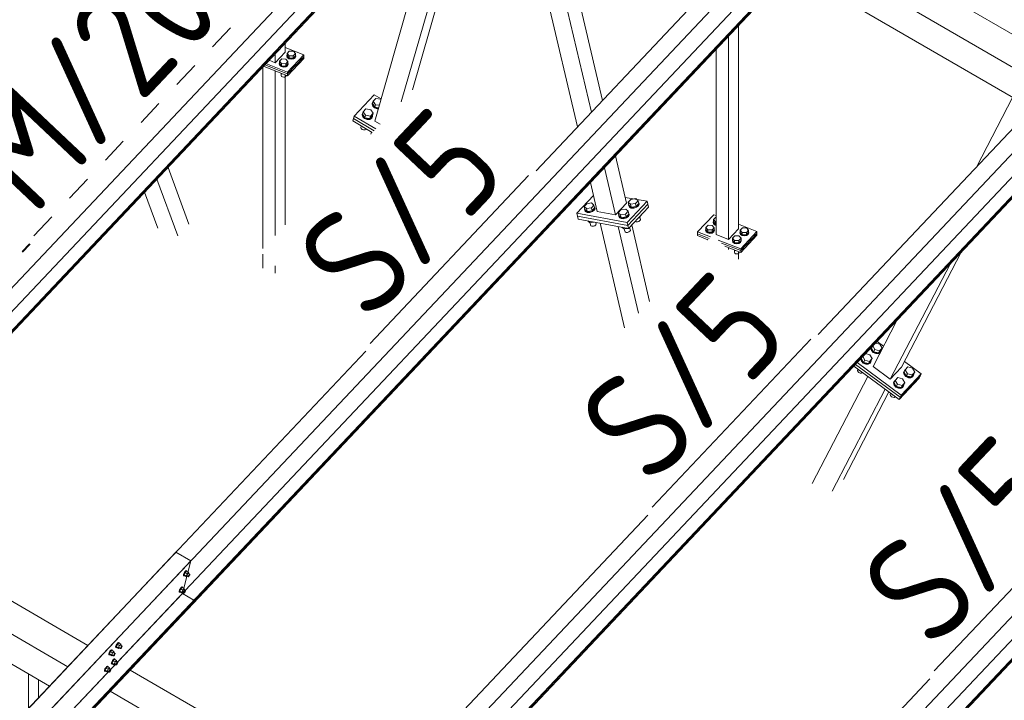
# Model space of a CAD drawing. Header units: millimetres. Extents: x -681 to 506, y -45 to 794.
# Tile 96 of 256: x -415 to -369, y 391 to 423. Entities that reach past the tile are written whole.
import ezdxf

# ---------------------------------------------------------------- set-up
doc = ezdxf.new("R2010")
doc.units = ezdxf.units.MM
doc.header["$LTSCALE"] = 0.6
doc.linetypes.add('XKITLINE00', pattern=[0])
doc.linetypes.add('XKITLINE02', pattern=[4, 2, -2])
for name, color, linetype, lineweight in [('Bolt', 7, 'Continuous', 0), ('Part', 2, 'Continuous', 0), ('PartMark', 3, 'Continuous', 0)]:
    doc.layers.add(name, color=color, linetype=linetype, lineweight=lineweight)
doc.styles.add('ISOCPEUR', font='ISOCPEUR.TTF')

msp = doc.modelspace()

# ---------------------------------------------------------------- linework, layer by layer
at = {"layer": 'Bolt', "color": 3, "linetype": 'XKITLINE00', "lineweight": 0}
for p, q in [((-402.277, 421.047), (-402.264, 421.076)), ((-402.252, 420.98), (-402.277, 421.047)), ((-402.277, 421.021), (-402.277, 421.047)), ((-402.252, 420.955), (-402.277, 421.021)), ((-402.264, 421.153), (-402.164, 421.259)), ((-402.264, 421.047), (-402.264, 421.153)), ((-402.172, 421.045), (-402.264, 421.153)), ((-402.172, 420.938), (-402.264, 421.047)), ((-402.178, 420.931), (-402.252, 420.98)), ((-402.252, 420.955), (-402.178, 420.906)), ((-402.076, 420.912), (-402.178, 420.931)), ((-402.172, 420.938), (-402.172, 421.045)), ((-401.979, 421.042), (-402.172, 421.045)), ((-402.172, 420.938), (-401.979, 420.936)), ((-402.164, 421.259), (-401.972, 421.256)), ((-401.973, 420.928), (-402.076, 420.912)), ((-401.879, 421.148), (-401.979, 421.042)), ((-401.979, 420.936), (-401.979, 421.042)), ((-401.979, 420.936), (-401.879, 421.041)), ((-401.896, 420.976), (-401.973, 420.928)), ((-401.973, 420.903), (-401.896, 420.95)), ((-401.972, 421.256), (-401.879, 421.148)), ((-401.866, 421.041), (-401.896, 420.976)), ((-401.896, 420.95), (-401.866, 421.016)), ((-401.879, 421.041), (-401.879, 421.148)), ((-401.879, 421.076), (-401.866, 421.041)), ((-401.866, 421.016), (-401.866, 421.041)), ((-402.623, 420.681), (-402.61, 420.709)), ((-402.598, 420.614), (-402.623, 420.681)), ((-402.623, 420.655), (-402.623, 420.681)), ((-402.598, 420.589), (-402.623, 420.655)), ((-402.61, 420.787), (-402.51, 420.893)), ((-402.61, 420.68), (-402.61, 420.787)), ((-402.517, 420.678), (-402.61, 420.787)), ((-402.517, 420.572), (-402.61, 420.68)), ((-402.524, 420.565), (-402.598, 420.614)), ((-402.598, 420.589), (-402.524, 420.539)), ((-402.422, 420.546), (-402.524, 420.565)), ((-402.524, 420.539), (-402.422, 420.52)), ((-402.517, 420.572), (-402.517, 420.678)), ((-402.325, 420.676), (-402.517, 420.678)), ((-402.517, 420.572), (-402.325, 420.569)), ((-402.51, 420.893), (-402.318, 420.89)), ((-402.319, 420.562), (-402.422, 420.546)), ((-402.422, 420.52), (-402.319, 420.536)), ((-402.225, 420.781), (-402.325, 420.676)), ((-402.325, 420.569), (-402.325, 420.676)), ((-402.325, 420.569), (-402.225, 420.675)), ((-402.242, 420.609), (-402.319, 420.562)), ((-402.319, 420.536), (-402.242, 420.584)), ((-402.318, 420.89), (-402.225, 420.781)), ((-402.212, 420.675), (-402.242, 420.609)), ((-402.242, 420.584), (-402.212, 420.649)), ((-402.225, 420.675), (-402.225, 420.781)), ((-402.225, 420.709), (-402.212, 420.675)), ((-402.212, 420.649), (-402.212, 420.675)), ((-402.178, 420.906), (-402.076, 420.886)), ((-402.076, 420.886), (-401.973, 420.903)), ((-402.535, 420.235), (-402.517, 420.214)), ((-402.529, 420.126), (-402.529, 420.228)), ((-402.515, 420.09), (-402.529, 420.126)), ((-402.517, 420.214), (-402.517, 420.228)), ((-402.517, 420.214), (-402.48, 420.214)), ((-402.515, 420.09), (-402.475, 420.063)), ((-402.475, 420.063), (-402.42, 420.053)), ((-402.42, 420.053), (-402.364, 420.062)), ((-402.364, 420.062), (-402.323, 420.087)), ((-402.323, 420.087), (-402.306, 420.123)), ((-402.306, 420.123), (-402.306, 420.146)), ((-398.344, 418.809), (-398.336, 418.839)), ((-398.344, 418.809), (-398.316, 418.715)), ((-398.336, 418.839), (-398.3, 418.922)), ((-398.308, 418.745), (-398.336, 418.839)), ((-398.322, 418.837), (-398.29, 418.949)), ((-398.216, 418.674), (-398.322, 418.837)), ((-398.316, 418.715), (-398.231, 418.637)), ((-398.223, 418.666), (-398.308, 418.745)), ((-398.3, 418.922), (-398.298, 418.923)), ((-398.29, 418.949), (-398.171, 419.076)), ((-398.184, 418.786), (-398.29, 418.949)), ((-398.104, 418.624), (-398.223, 418.666)), ((-398.216, 418.674), (-398.184, 418.786)), ((-398.048, 418.647), (-398.216, 418.674)), ((-398.016, 418.759), (-398.184, 418.786)), ((-398.171, 419.076), (-397.944, 419.04)), ((-397.938, 419.03), (-397.944, 419.04)), ((-398.805, 418.321), (-398.797, 418.35)), ((-398.805, 418.321), (-398.777, 418.227)), ((-398.797, 418.35), (-398.761, 418.434)), ((-398.769, 418.257), (-398.797, 418.35)), ((-398.784, 418.348), (-398.751, 418.46)), ((-398.784, 418.348), (-398.677, 418.185)), ((-398.777, 418.227), (-398.692, 418.148)), ((-398.684, 418.178), (-398.769, 418.257)), ((-398.761, 418.434), (-398.759, 418.435)), ((-398.751, 418.46), (-398.632, 418.587)), ((-398.645, 418.297), (-398.751, 418.46)), ((-398.677, 418.185), (-398.645, 418.297)), ((-398.418, 418.261), (-398.645, 418.297)), ((-398.632, 418.587), (-398.405, 418.551)), ((-398.45, 418.149), (-398.331, 418.276)), ((-398.45, 418.149), (-398.418, 418.261)), ((-398.353, 418.191), (-398.444, 418.14)), ((-398.298, 418.388), (-398.418, 418.261)), ((-398.405, 418.551), (-398.298, 418.388)), ((-398.362, 418.161), (-398.326, 418.244)), ((-398.317, 418.274), (-398.353, 418.191)), ((-398.331, 418.276), (-398.298, 418.388)), ((-398.326, 418.244), (-398.317, 418.274)), ((-398.324, 418.298), (-398.317, 418.274)), ((-398.231, 418.637), (-398.112, 418.594)), ((-398.112, 418.594), (-398.062, 418.596)), ((-398.054, 418.626), (-398.104, 418.624)), ((-398.859, 417.736), (-398.84, 417.802)), ((-398.859, 417.736), (-398.843, 417.685)), ((-398.799, 417.76), (-398.817, 417.789)), ((-398.799, 417.76), (-398.794, 417.775)), ((-398.759, 417.754), (-398.799, 417.76)), ((-398.692, 418.148), (-398.574, 418.105)), ((-398.565, 418.135), (-398.684, 418.178)), ((-398.677, 418.185), (-398.45, 418.149)), ((-398.574, 418.105), (-398.453, 418.11)), ((-398.444, 418.14), (-398.565, 418.135)), ((-398.453, 418.11), (-398.362, 418.161)), ((-398.843, 417.685), (-398.797, 417.642)), ((-398.797, 417.642), (-398.732, 417.619)), ((-398.732, 417.619), (-398.666, 417.621)), ((-398.666, 417.621), (-398.617, 417.649)), ((-398.617, 417.649), (-398.61, 417.665)), ((-388.565, 414.093), (-388.446, 414.22)), ((-388.446, 414.22), (-388.219, 414.253)), ((-388.112, 414.159), (-388.232, 414.032)), ((-388.219, 414.253), (-388.112, 414.159)), ((-388.08, 414.022), (-388.112, 414.159)), ((-386.531, 414.293), (-386.411, 414.42)), ((-386.499, 414.156), (-386.531, 414.293)), ((-386.424, 414.199), (-386.531, 414.293)), ((-386.512, 414.154), (-386.503, 414.173)), ((-386.484, 414.091), (-386.512, 414.154)), ((-386.504, 414.118), (-386.512, 414.154)), ((-386.475, 414.055), (-386.504, 414.118)), ((-386.392, 414.062), (-386.499, 414.156)), ((-386.198, 414.232), (-386.424, 414.199)), ((-386.392, 414.062), (-386.424, 414.199)), ((-386.411, 414.42), (-386.185, 414.453)), ((-386.078, 414.359), (-386.198, 414.232)), ((-386.166, 414.095), (-386.198, 414.232)), ((-386.185, 414.453), (-386.078, 414.359)), ((-386.166, 414.095), (-386.046, 414.222)), ((-386.069, 414.152), (-386.159, 414.089)), ((-386.151, 414.053), (-386.06, 414.115)), ((-386.046, 414.222), (-386.078, 414.359)), ((-386.033, 414.224), (-386.069, 414.152)), ((-386.061, 414.287), (-386.033, 414.224)), ((-386.06, 414.115), (-386.024, 414.187)), ((-386.024, 414.187), (-386.033, 414.224)), ((-388.533, 413.956), (-388.565, 414.093)), ((-388.459, 413.999), (-388.565, 414.093)), ((-388.547, 413.954), (-388.537, 413.973)), ((-388.519, 413.891), (-388.547, 413.954)), ((-388.538, 413.917), (-388.547, 413.954)), ((-388.51, 413.855), (-388.538, 413.917)), ((-388.427, 413.862), (-388.533, 413.956)), ((-388.434, 413.855), (-388.519, 413.891)), ((-388.51, 413.855), (-388.425, 413.818)), ((-388.232, 414.032), (-388.459, 413.999)), ((-388.427, 413.862), (-388.459, 413.999)), ((-388.315, 413.854), (-388.434, 413.855)), ((-388.427, 413.862), (-388.2, 413.895)), ((-388.425, 413.818), (-388.306, 413.817)), ((-388.194, 413.889), (-388.315, 413.854)), ((-388.306, 413.817), (-388.185, 413.853)), ((-388.2, 413.895), (-388.232, 414.032)), ((-388.2, 413.895), (-388.08, 414.022)), ((-388.103, 413.952), (-388.194, 413.889)), ((-388.185, 413.853), (-388.095, 413.915)), ((-388.067, 414.024), (-388.103, 413.952)), ((-388.095, 414.087), (-388.067, 414.024)), ((-388.095, 413.915), (-388.059, 413.987)), ((-388.059, 413.987), (-388.067, 414.024)), ((-386.992, 413.804), (-386.872, 413.931)), ((-386.96, 413.668), (-386.992, 413.804)), ((-386.885, 413.711), (-386.992, 413.804)), ((-386.973, 413.666), (-386.964, 413.684)), ((-386.945, 413.603), (-386.973, 413.666)), ((-386.965, 413.629), (-386.973, 413.666)), ((-386.853, 413.574), (-386.96, 413.668)), ((-386.659, 413.743), (-386.885, 413.711)), ((-386.853, 413.574), (-386.885, 413.711)), ((-386.872, 413.931), (-386.646, 413.964)), ((-386.539, 413.87), (-386.659, 413.743)), ((-386.627, 413.607), (-386.659, 413.743)), ((-386.646, 413.964), (-386.539, 413.87)), ((-386.627, 413.607), (-386.507, 413.733)), ((-386.53, 413.663), (-386.621, 413.601)), ((-386.507, 413.733), (-386.539, 413.87)), ((-386.494, 413.735), (-386.53, 413.663)), ((-386.522, 413.798), (-386.494, 413.735)), ((-386.521, 413.627), (-386.485, 413.699)), ((-386.485, 413.699), (-386.494, 413.735)), ((-386.399, 414.055), (-386.484, 414.091)), ((-386.475, 414.055), (-386.391, 414.018)), ((-386.28, 414.054), (-386.399, 414.055)), ((-386.392, 414.062), (-386.166, 414.095)), ((-386.391, 414.018), (-386.272, 414.017)), ((-386.159, 414.089), (-386.28, 414.054)), ((-386.272, 414.017), (-386.151, 414.053)), ((-386.044, 413.575), (-385.924, 413.702)), ((-385.924, 413.702), (-385.926, 413.709)), ((-388.396, 413.422), (-388.305, 413.342)), ((-388.305, 413.342), (-388.32, 413.408)), ((-388.305, 413.342), (-388.112, 413.37)), ((-388.267, 413.24), (-388.291, 413.344)), ((-388.251, 413.205), (-388.267, 413.24)), ((-388.251, 413.205), (-388.205, 413.185)), ((-388.14, 413.185), (-388.074, 413.204)), ((-388.074, 413.204), (-388.025, 413.238)), ((-388.025, 413.238), (-388.005, 413.278)), ((-388.005, 413.278), (-388.023, 413.353)), ((-386.937, 413.566), (-386.965, 413.629)), ((-386.86, 413.566), (-386.945, 413.603)), ((-386.937, 413.566), (-386.852, 413.53)), ((-386.741, 413.566), (-386.86, 413.566)), ((-386.853, 413.574), (-386.627, 413.607)), ((-386.852, 413.53), (-386.733, 413.529)), ((-386.621, 413.601), (-386.741, 413.566)), ((-386.733, 413.529), (-386.612, 413.565)), ((-386.612, 413.565), (-386.521, 413.627)), ((-386.505, 413.086), (-386.385, 413.213)), ((-386.385, 413.213), (-386.387, 413.22)), ((-386.213, 413.404), (-386.171, 413.386)), ((-386.171, 413.386), (-386.106, 413.385)), ((-386.106, 413.385), (-386.04, 413.405)), ((-386.054, 413.573), (-386.044, 413.575)), ((-386.044, 413.575), (-386.046, 413.582)), ((-386.04, 413.405), (-385.99, 413.438)), ((-385.971, 413.478), (-386.003, 413.618)), ((-385.99, 413.438), (-385.971, 413.478)), ((-382.95, 413.118), (-382.85, 413.224)), ((-382.85, 413.224), (-382.658, 413.221)), ((-382.658, 413.221), (-382.565, 413.113)), ((-382.617, 413.379), (-382.604, 413.407)), ((-382.592, 413.312), (-382.617, 413.379)), ((-382.617, 413.353), (-382.617, 413.379)), ((-382.617, 413.353), (-382.592, 413.287)), ((-382.604, 413.485), (-382.504, 413.59)), ((-382.604, 413.378), (-382.604, 413.485)), ((-382.512, 413.376), (-382.604, 413.485)), ((-382.512, 413.27), (-382.604, 413.378)), ((-382.518, 413.263), (-382.592, 413.312)), ((-382.592, 413.287), (-382.518, 413.237)), ((-382.483, 413.256), (-382.518, 413.263)), ((-382.518, 413.237), (-382.483, 413.23)), ((-382.512, 413.27), (-382.512, 413.376)), ((-382.483, 413.376), (-382.512, 413.376)), ((-382.483, 413.269), (-382.512, 413.27)), ((-382.504, 413.59), (-382.483, 413.59)), ((-388.205, 413.185), (-388.14, 413.185)), ((-386.822, 413.133), (-386.732, 413.053)), ((-386.732, 413.053), (-386.747, 413.119)), ((-386.732, 413.053), (-386.539, 413.081)), ((-386.693, 412.951), (-386.718, 413.055)), ((-386.678, 412.917), (-386.693, 412.951)), ((-386.678, 412.917), (-386.632, 412.897)), ((-386.632, 412.897), (-386.567, 412.897)), ((-386.567, 412.897), (-386.501, 412.916)), ((-386.515, 413.085), (-386.505, 413.086)), ((-386.505, 413.086), (-386.507, 413.093)), ((-386.501, 412.916), (-386.452, 412.95)), ((-386.432, 412.989), (-386.465, 413.129)), ((-386.452, 412.95), (-386.432, 412.989)), ((-382.963, 413.012), (-382.95, 413.041)), ((-382.938, 412.946), (-382.963, 413.012)), ((-382.963, 412.987), (-382.963, 413.012)), ((-382.963, 412.987), (-382.938, 412.92)), ((-382.95, 413.012), (-382.95, 413.118)), ((-382.857, 413.01), (-382.95, 413.118)), ((-382.95, 413.012), (-382.857, 412.904)), ((-382.864, 412.896), (-382.938, 412.946)), ((-382.938, 412.92), (-382.864, 412.871)), ((-382.762, 412.877), (-382.864, 412.896)), ((-382.864, 412.871), (-382.762, 412.852)), ((-382.857, 412.904), (-382.857, 413.01)), ((-382.665, 413.007), (-382.857, 413.01)), ((-382.857, 412.904), (-382.665, 412.901)), ((-382.659, 412.893), (-382.762, 412.877)), ((-382.762, 412.852), (-382.659, 412.868)), ((-382.565, 413.113), (-382.665, 413.007)), ((-382.665, 412.901), (-382.565, 413.007)), ((-382.665, 412.901), (-382.665, 413.007)), ((-382.582, 412.941), (-382.659, 412.893)), ((-382.659, 412.868), (-382.582, 412.915)), ((-382.552, 413.006), (-382.582, 412.941)), ((-382.582, 412.915), (-382.552, 412.981)), ((-382.565, 413.007), (-382.565, 413.113)), ((-382.565, 413.041), (-382.552, 413.006)), ((-382.552, 412.981), (-382.552, 413.006)), ((-381.715, 412.637), (-381.615, 412.742)), ((-381.615, 412.742), (-381.423, 412.74)), ((-381.423, 412.74), (-381.33, 412.631)), ((-381.382, 412.897), (-381.369, 412.926)), ((-381.357, 412.83), (-381.382, 412.897)), ((-381.382, 412.871), (-381.382, 412.897)), ((-381.382, 412.871), (-381.357, 412.805)), ((-381.369, 413.003), (-381.269, 413.109)), ((-381.369, 412.897), (-381.369, 413.003)), ((-381.277, 412.895), (-381.369, 413.003)), ((-381.369, 412.897), (-381.277, 412.788)), ((-381.284, 412.781), (-381.357, 412.83)), ((-381.357, 412.805), (-381.284, 412.755)), ((-381.181, 412.762), (-381.284, 412.781)), ((-381.284, 412.755), (-381.181, 412.736)), ((-381.277, 412.788), (-381.277, 412.895)), ((-381.084, 412.892), (-381.277, 412.895)), ((-381.277, 412.788), (-381.084, 412.786)), ((-381.269, 413.109), (-381.077, 413.106)), ((-381.078, 412.778), (-381.181, 412.762)), ((-381.181, 412.736), (-381.078, 412.753)), ((-380.985, 412.998), (-381.084, 412.892)), ((-381.084, 412.786), (-381.084, 412.892)), ((-381.084, 412.786), (-380.985, 412.891)), ((-381.001, 412.825), (-381.078, 412.778)), ((-381.078, 412.753), (-381.001, 412.8)), ((-381.077, 413.106), (-380.985, 412.998)), ((-380.971, 412.891), (-381.001, 412.825)), ((-381.001, 412.8), (-380.971, 412.866)), ((-380.985, 412.891), (-380.985, 412.998)), ((-380.985, 412.926), (-380.971, 412.891)), ((-380.971, 412.866), (-380.971, 412.891)), ((-382.857, 412.546), (-382.875, 412.567)), ((-382.869, 412.548), (-382.869, 412.559)), ((-382.857, 412.546), (-382.857, 412.56)), ((-381.728, 412.53), (-381.715, 412.559)), ((-381.703, 412.464), (-381.728, 412.53)), ((-381.728, 412.505), (-381.728, 412.53)), ((-381.728, 412.505), (-381.703, 412.439)), ((-381.715, 412.53), (-381.715, 412.637)), ((-381.623, 412.528), (-381.715, 412.637)), ((-381.715, 412.53), (-381.623, 412.422)), ((-381.629, 412.415), (-381.703, 412.464)), ((-381.703, 412.439), (-381.629, 412.389)), ((-381.527, 412.396), (-381.629, 412.415)), ((-381.629, 412.389), (-381.527, 412.37)), ((-381.623, 412.422), (-381.623, 412.528)), ((-381.43, 412.526), (-381.623, 412.528)), ((-381.623, 412.422), (-381.43, 412.419)), ((-381.424, 412.412), (-381.527, 412.396)), ((-381.527, 412.37), (-381.424, 412.386)), ((-381.33, 412.631), (-381.43, 412.526)), ((-381.43, 412.419), (-381.43, 412.526)), ((-381.43, 412.419), (-381.33, 412.525)), ((-381.347, 412.459), (-381.424, 412.412)), ((-381.424, 412.386), (-381.347, 412.434)), ((-381.317, 412.525), (-381.347, 412.459)), ((-381.347, 412.434), (-381.317, 412.499)), ((-381.33, 412.525), (-381.33, 412.631)), ((-381.33, 412.559), (-381.317, 412.525)), ((-381.317, 412.499), (-381.317, 412.525)), ((-381.623, 412.064), (-381.641, 412.085)), ((-381.634, 411.976), (-381.634, 412.078)), ((-381.634, 411.976), (-381.62, 411.94)), ((-381.623, 412.064), (-381.623, 412.078)), ((-381.585, 412.064), (-381.623, 412.064)), ((-381.62, 411.94), (-381.58, 411.913)), ((-381.58, 411.913), (-381.525, 411.903)), ((-381.525, 411.903), (-381.469, 411.912)), ((-381.469, 411.912), (-381.428, 411.937)), ((-381.428, 411.937), (-381.412, 411.973)), ((-381.412, 411.973), (-381.412, 411.996)), ((-375.126, 407.794), (-374.923, 407.744)), ((-374.923, 407.744), (-374.823, 407.563)), ((-375.587, 407.306), (-375.384, 407.256)), ((-375.325, 407.584), (-375.34, 407.549)), ((-375.34, 407.549), (-375.315, 407.447)), ((-375.326, 407.575), (-375.32, 407.588)), ((-375.301, 407.474), (-375.326, 407.575)), ((-375.315, 407.447), (-375.234, 407.357)), ((-375.313, 407.572), (-375.286, 407.625)), ((-375.313, 407.572), (-375.214, 407.391)), ((-375.221, 407.384), (-375.301, 407.474)), ((-375.162, 407.49), (-375.255, 407.658)), ((-375.234, 407.357), (-375.12, 407.304)), ((-375.106, 407.33), (-375.221, 407.384)), ((-375.214, 407.391), (-375.162, 407.49)), ((-375.214, 407.391), (-374.994, 407.337)), ((-374.943, 407.436), (-375.162, 407.49)), ((-375.12, 407.304), (-375.002, 407.3)), ((-374.988, 407.327), (-375.106, 407.33)), ((-375.002, 407.3), (-374.913, 407.348)), ((-374.994, 407.337), (-374.874, 407.464)), ((-374.994, 407.337), (-374.943, 407.436)), ((-374.899, 407.374), (-374.988, 407.327)), ((-374.823, 407.563), (-374.943, 407.436)), ((-374.862, 407.461), (-374.898, 407.378)), ((-374.874, 407.464), (-374.823, 407.563)), ((-374.866, 407.48), (-374.862, 407.461)), ((-375.786, 407.095), (-375.801, 407.06)), ((-375.801, 407.06), (-375.776, 406.959)), ((-375.787, 407.087), (-375.782, 407.1)), ((-375.762, 406.985), (-375.787, 407.087)), ((-375.776, 406.959), (-375.695, 406.869)), ((-375.774, 407.084), (-375.747, 407.137)), ((-375.774, 407.084), (-375.675, 406.903)), ((-375.682, 406.895), (-375.762, 406.985)), ((-375.623, 407.002), (-375.716, 407.17)), ((-375.695, 406.869), (-375.581, 406.815)), ((-375.567, 406.842), (-375.682, 406.895)), ((-375.675, 406.903), (-375.623, 407.002)), ((-375.675, 406.903), (-375.455, 406.849)), ((-375.404, 406.948), (-375.623, 407.002)), ((-375.45, 406.838), (-375.567, 406.842)), ((-375.463, 406.812), (-375.374, 406.86)), ((-375.455, 406.849), (-375.336, 406.976)), ((-375.455, 406.849), (-375.404, 406.948)), ((-375.36, 406.886), (-375.45, 406.838)), ((-375.284, 407.075), (-375.404, 406.948)), ((-375.384, 407.256), (-375.284, 407.075)), ((-375.374, 406.86), (-375.36, 406.886)), ((-375.323, 406.973), (-375.36, 406.886)), ((-375.336, 406.976), (-375.284, 407.075)), ((-375.327, 406.992), (-375.323, 406.973)), ((-375.935, 406.58), (-375.956, 406.533)), ((-375.956, 406.533), (-375.942, 406.477)), ((-375.942, 406.477), (-375.898, 406.428)), ((-375.935, 406.58), (-375.933, 406.584)), ((-375.898, 406.428), (-375.836, 406.399)), ((-375.87, 406.526), (-375.88, 406.545)), ((-375.87, 406.526), (-375.866, 406.534)), ((-375.848, 406.521), (-375.87, 406.526)), ((-375.836, 406.399), (-375.771, 406.397)), ((-375.771, 406.397), (-375.723, 406.423)), ((-375.723, 406.423), (-375.721, 406.427)), ((-375.581, 406.815), (-375.463, 406.812)), ((-373.796, 406.526), (-373.834, 406.44)), ((-373.834, 406.44), (-373.809, 406.338)), ((-373.82, 406.466), (-373.783, 406.552)), ((-373.795, 406.364), (-373.82, 406.466)), ((-373.807, 406.463), (-373.756, 406.562)), ((-373.807, 406.463), (-373.707, 406.282)), ((-373.796, 406.526), (-373.783, 406.552)), ((-373.783, 406.552), (-373.746, 406.572)), ((-373.756, 406.562), (-373.636, 406.689)), ((-373.656, 406.381), (-373.756, 406.562)), ((-373.707, 406.282), (-373.656, 406.381)), ((-373.437, 406.327), (-373.656, 406.381)), ((-373.636, 406.689), (-373.416, 406.635)), ((-373.317, 406.454), (-373.437, 406.327)), ((-373.416, 406.635), (-373.317, 406.454)), ((-373.368, 406.355), (-373.317, 406.454)), ((-374.257, 406.038), (-374.295, 405.951)), ((-374.295, 405.951), (-374.27, 405.849)), ((-374.281, 405.978), (-374.244, 406.064)), ((-374.256, 405.876), (-374.281, 405.978)), ((-374.268, 405.974), (-374.217, 406.073)), ((-374.268, 405.974), (-374.169, 405.794)), ((-374.257, 406.038), (-374.244, 406.064)), ((-374.244, 406.064), (-374.207, 406.083)), ((-374.217, 406.073), (-374.097, 406.2)), ((-374.117, 405.893), (-374.217, 406.073)), ((-374.097, 406.2), (-373.878, 406.146)), ((-373.778, 405.965), (-373.898, 405.839)), ((-373.878, 406.146), (-373.778, 405.965)), ((-373.829, 405.866), (-373.778, 405.965)), ((-373.809, 406.338), (-373.728, 406.248)), ((-373.714, 406.275), (-373.795, 406.364)), ((-373.728, 406.248), (-373.614, 406.194)), ((-373.6, 406.221), (-373.714, 406.275)), ((-373.707, 406.282), (-373.488, 406.228)), ((-373.614, 406.194), (-373.496, 406.191)), ((-373.482, 406.217), (-373.6, 406.221)), ((-373.496, 406.191), (-373.406, 406.239)), ((-373.488, 406.228), (-373.368, 406.355)), ((-373.488, 406.228), (-373.437, 406.327)), ((-373.393, 406.265), (-373.482, 406.217)), ((-373.406, 406.239), (-373.393, 406.265)), ((-373.355, 406.352), (-373.393, 406.265)), ((-373.36, 406.371), (-373.355, 406.352)), ((-374.429, 405.471), (-374.427, 405.475)), ((-374.27, 405.849), (-374.189, 405.76)), ((-374.176, 405.786), (-374.256, 405.876)), ((-374.189, 405.76), (-374.075, 405.706)), ((-374.061, 405.732), (-374.176, 405.786)), ((-374.169, 405.794), (-374.117, 405.893)), ((-374.169, 405.794), (-373.949, 405.74)), ((-373.898, 405.839), (-374.117, 405.893)), ((-374.075, 405.706), (-373.957, 405.703)), ((-373.943, 405.729), (-374.061, 405.732)), ((-373.957, 405.703), (-373.868, 405.75)), ((-373.949, 405.74), (-373.829, 405.866)), ((-373.949, 405.74), (-373.898, 405.839)), ((-373.854, 405.777), (-373.943, 405.729)), ((-373.868, 405.75), (-373.854, 405.777)), ((-373.817, 405.863), (-373.854, 405.777)), ((-373.821, 405.882), (-373.817, 405.863)), ((-374.429, 405.471), (-374.449, 405.423)), ((-374.449, 405.423), (-374.436, 405.368)), ((-374.436, 405.368), (-374.392, 405.319)), ((-374.392, 405.319), (-374.33, 405.29)), ((-374.364, 405.417), (-374.374, 405.436)), ((-374.364, 405.417), (-374.36, 405.425)), ((-374.341, 405.412), (-374.364, 405.417)), ((-374.33, 405.29), (-374.265, 405.288)), ((-374.265, 405.288), (-374.216, 405.314)), ((-374.216, 405.314), (-374.214, 405.318)), ((-406.917, 397.3), (-406.949, 397.276)), ((-406.901, 397.294), (-406.917, 397.3)), ((-407.044, 397.076), (-407.042, 397.112)), ((-407.044, 397.076), (-407.021, 397.063)), ((-407.021, 397.167), (-407.042, 397.112)), ((-406.987, 397.227), (-407.021, 397.167)), ((-407.021, 397.063), (-407.018, 397.098)), ((-407.004, 397.056), (-407.021, 397.063)), ((-407.018, 397.098), (-406.997, 397.153)), ((-406.962, 397.21), (-407.013, 397.104)), ((-406.92, 397.051), (-407.013, 397.104)), ((-407.013, 397.104), (-407, 397.066)), ((-406.995, 397.064), (-407.004, 397.056)), ((-407, 397.066), (-406.907, 397.012)), ((-406.997, 397.153), (-406.963, 397.213)), ((-406.949, 397.276), (-406.987, 397.227)), ((-406.963, 397.213), (-406.926, 397.262)), ((-406.899, 397.277), (-406.962, 397.21)), ((-406.869, 397.156), (-406.962, 397.21)), ((-406.926, 397.262), (-406.894, 397.287)), ((-406.92, 397.051), (-406.869, 397.156)), ((-406.92, 397.051), (-406.907, 397.012)), ((-406.907, 397.012), (-406.871, 397.051)), ((-406.901, 397.294), (-406.878, 397.28)), ((-406.899, 397.277), (-406.806, 397.223)), ((-406.894, 397.287), (-406.878, 397.28)), ((-406.892, 397.063), (-406.818, 397.02)), ((-406.878, 397.28), (-406.879, 397.265)), ((-406.806, 397.223), (-406.869, 397.156)), ((-406.82, 397.172), (-406.746, 397.129)), ((-406.818, 397.02), (-406.817, 397.038)), ((-406.81, 397.017), (-406.818, 397.02)), ((-406.817, 397.038), (-406.806, 397.065)), ((-406.794, 397.029), (-406.81, 397.017)), ((-406.793, 397.184), (-406.806, 397.223)), ((-406.806, 397.065), (-406.789, 397.095)), ((-406.804, 397.162), (-406.793, 397.184)), ((-406.775, 397.053), (-406.794, 397.029)), ((-406.789, 397.095), (-406.77, 397.12)), ((-406.758, 397.083), (-406.775, 397.053)), ((-406.77, 397.12), (-406.754, 397.132)), ((-406.747, 397.111), (-406.758, 397.083)), ((-406.754, 397.132), (-406.746, 397.129)), ((-406.746, 397.129), (-406.747, 397.111)), ((-407.218, 396.411), (-407.239, 396.356)), ((-407.184, 396.471), (-407.218, 396.411)), ((-407.216, 396.343), (-407.195, 396.398)), ((-407.16, 396.454), (-407.21, 396.349)), ((-407.195, 396.398), (-407.161, 396.458)), ((-407.146, 396.52), (-407.184, 396.471)), ((-407.161, 396.458), (-407.123, 396.507)), ((-407.096, 396.521), (-407.16, 396.454)), ((-407.067, 396.4), (-407.16, 396.454)), ((-407.115, 396.545), (-407.146, 396.52)), ((-407.123, 396.507), (-407.092, 396.531)), ((-407.117, 396.295), (-407.067, 396.4)), ((-407.098, 396.538), (-407.115, 396.545)), ((-407.098, 396.538), (-407.075, 396.525)), ((-407.096, 396.521), (-407.003, 396.467)), ((-407.092, 396.531), (-407.075, 396.525)), ((-407.075, 396.525), (-407.076, 396.509)), ((-407.003, 396.467), (-407.067, 396.4)), ((-407.018, 396.416), (-406.944, 396.373)), ((-406.991, 396.429), (-407.003, 396.467)), ((-407.001, 396.407), (-406.991, 396.429)), ((-407.242, 396.321), (-407.239, 396.356)), ((-407.242, 396.321), (-407.219, 396.307)), ((-407.219, 396.307), (-407.216, 396.343)), ((-407.202, 396.301), (-407.219, 396.307)), ((-407.117, 396.295), (-407.21, 396.349)), ((-407.21, 396.349), (-407.197, 396.311)), ((-407.193, 396.308), (-407.202, 396.301)), ((-407.197, 396.311), (-407.104, 396.257)), ((-407.117, 396.295), (-407.104, 396.257)), ((-407.104, 396.257), (-407.068, 396.295)), ((-407.09, 396.308), (-407.015, 396.264)), ((-407.015, 396.264), (-407.014, 396.282)), ((-407.007, 396.261), (-407.015, 396.264)), ((-407.014, 396.282), (-407.004, 396.31)), ((-406.991, 396.273), (-407.007, 396.261)), ((-407.004, 396.31), (-406.987, 396.34)), ((-406.972, 396.298), (-406.991, 396.273)), ((-406.987, 396.34), (-406.968, 396.364)), ((-406.956, 396.328), (-406.972, 396.298)), ((-406.968, 396.364), (-406.952, 396.376)), ((-406.945, 396.355), (-406.956, 396.328)), ((-406.952, 396.376), (-406.944, 396.373)), ((-406.944, 396.373), (-406.945, 396.355)), ((-410.171, 393.764), (-410.169, 393.799)), ((-410.171, 393.764), (-410.148, 393.75)), ((-410.148, 393.854), (-410.169, 393.799)), ((-410.114, 393.914), (-410.148, 393.854)), ((-410.148, 393.75), (-410.146, 393.786)), ((-410.131, 393.744), (-410.148, 393.75)), ((-410.146, 393.786), (-410.124, 393.841)), ((-410.089, 393.897), (-410.14, 393.792)), ((-410.047, 393.738), (-410.14, 393.792)), ((-410.14, 393.792), (-410.127, 393.754)), ((-410.122, 393.751), (-410.131, 393.744)), ((-410.127, 393.754), (-410.034, 393.7)), ((-410.124, 393.841), (-410.09, 393.901)), ((-410.076, 393.963), (-410.114, 393.914)), ((-410.09, 393.901), (-410.053, 393.95)), ((-410.026, 393.964), (-410.089, 393.897)), ((-409.996, 393.843), (-410.089, 393.897)), ((-410.044, 393.988), (-410.076, 393.963)), ((-410.053, 393.95), (-410.021, 393.974)), ((-410.047, 393.738), (-409.996, 393.843)), ((-410.047, 393.738), (-410.034, 393.7)), ((-410.028, 393.981), (-410.044, 393.988)), ((-410.034, 393.7), (-409.998, 393.738)), ((-410.028, 393.981), (-410.005, 393.968)), ((-410.026, 393.964), (-409.933, 393.91)), ((-410.021, 393.974), (-410.005, 393.968)), ((-410.019, 393.751), (-409.945, 393.708)), ((-410.005, 393.968), (-410.006, 393.953)), ((-409.933, 393.91), (-409.996, 393.843)), ((-409.948, 393.859), (-409.873, 393.816)), ((-409.945, 393.708), (-409.944, 393.725)), ((-409.937, 393.704), (-409.945, 393.708)), ((-409.944, 393.725), (-409.933, 393.753)), ((-409.921, 393.717), (-409.937, 393.704)), ((-409.92, 393.872), (-409.933, 393.91)), ((-409.933, 393.753), (-409.916, 393.783)), ((-409.931, 393.85), (-409.92, 393.872)), ((-409.902, 393.741), (-409.921, 393.717)), ((-409.916, 393.783), (-409.897, 393.807)), ((-409.885, 393.771), (-409.902, 393.741)), ((-409.897, 393.807), (-409.882, 393.819)), ((-409.875, 393.799), (-409.885, 393.771)), ((-409.882, 393.819), (-409.873, 393.816)), ((-409.873, 393.816), (-409.875, 393.799)), ((-410.488, 393.428), (-410.486, 393.463)), ((-410.488, 393.428), (-410.465, 393.414)), ((-410.465, 393.519), (-410.486, 393.463)), ((-410.431, 393.579), (-410.465, 393.519)), ((-410.465, 393.414), (-410.463, 393.45)), ((-410.448, 393.408), (-410.465, 393.414)), ((-410.463, 393.45), (-410.441, 393.505)), ((-410.406, 393.561), (-410.457, 393.456)), ((-410.364, 393.402), (-410.457, 393.456)), ((-410.457, 393.456), (-410.444, 393.418)), ((-410.439, 393.415), (-410.448, 393.408)), ((-410.444, 393.418), (-410.351, 393.364)), ((-410.441, 393.505), (-410.407, 393.565)), ((-410.393, 393.627), (-410.431, 393.579)), ((-410.407, 393.565), (-410.37, 393.614)), ((-410.343, 393.628), (-410.406, 393.561)), ((-410.313, 393.508), (-410.406, 393.561)), ((-410.361, 393.652), (-410.393, 393.627)), ((-410.37, 393.614), (-410.338, 393.638)), ((-410.364, 393.402), (-410.313, 393.508)), ((-410.364, 393.402), (-410.351, 393.364)), ((-410.345, 393.645), (-410.361, 393.652)), ((-410.351, 393.364), (-410.315, 393.402)), ((-410.345, 393.645), (-410.322, 393.632)), ((-410.343, 393.628), (-410.25, 393.575)), ((-410.338, 393.638), (-410.322, 393.632)), ((-410.336, 393.415), (-410.262, 393.372)), ((-410.322, 393.632), (-410.323, 393.617)), ((-410.25, 393.575), (-410.313, 393.508)), ((-410.242, 393.232), (-410.273, 393.208)), ((-410.265, 393.524), (-410.19, 393.48)), ((-410.262, 393.372), (-410.261, 393.389)), ((-410.254, 393.369), (-410.262, 393.372)), ((-410.261, 393.389), (-410.25, 393.417)), ((-410.238, 393.381), (-410.254, 393.369)), ((-410.237, 393.536), (-410.25, 393.575)), ((-410.25, 393.417), (-410.233, 393.447)), ((-410.25, 393.194), (-410.219, 393.219)), ((-410.248, 393.514), (-410.237, 393.536)), ((-410.225, 393.226), (-410.242, 393.232)), ((-410.219, 393.405), (-410.238, 393.381)), ((-410.233, 393.447), (-410.214, 393.471)), ((-410.225, 393.226), (-410.202, 393.212)), ((-410.202, 393.435), (-410.219, 393.405)), ((-410.219, 393.219), (-410.202, 393.212)), ((-410.214, 393.471), (-410.199, 393.484)), ((-410.192, 393.463), (-410.202, 393.435)), ((-410.199, 393.484), (-410.19, 393.48)), ((-410.19, 393.48), (-410.192, 393.463)), ((-410.662, 392.763), (-410.683, 392.708)), ((-410.628, 392.823), (-410.662, 392.763)), ((-410.604, 392.806), (-410.654, 392.701)), ((-410.639, 392.75), (-410.605, 392.81)), ((-410.59, 392.872), (-410.628, 392.823)), ((-410.605, 392.81), (-410.567, 392.858)), ((-410.54, 392.873), (-410.604, 392.806)), ((-410.511, 392.752), (-410.604, 392.806)), ((-410.559, 392.896), (-410.59, 392.872)), ((-410.567, 392.858), (-410.536, 392.883)), ((-410.542, 392.89), (-410.559, 392.896)), ((-410.542, 392.89), (-410.519, 392.876)), ((-410.54, 392.873), (-410.448, 392.819)), ((-410.536, 392.883), (-410.519, 392.876)), ((-410.519, 392.876), (-410.52, 392.861)), ((-410.448, 392.819), (-410.511, 392.752)), ((-410.462, 392.768), (-410.388, 392.725)), ((-410.435, 392.781), (-410.448, 392.819)), ((-410.445, 392.758), (-410.435, 392.781)), ((-410.369, 393.008), (-410.366, 393.044)), ((-410.369, 393.008), (-410.346, 392.995)), ((-410.345, 393.099), (-410.366, 393.044)), ((-410.346, 392.995), (-410.343, 393.03)), ((-410.329, 392.988), (-410.346, 392.995)), ((-410.311, 393.159), (-410.345, 393.099)), ((-410.343, 393.03), (-410.322, 393.085)), ((-410.287, 393.142), (-410.337, 393.036)), ((-410.244, 392.983), (-410.337, 393.036)), ((-410.337, 393.036), (-410.324, 392.998)), ((-410.32, 392.996), (-410.329, 392.988)), ((-410.324, 392.998), (-410.231, 392.944)), ((-410.322, 393.085), (-410.288, 393.145)), ((-410.273, 393.208), (-410.311, 393.159)), ((-410.288, 393.145), (-410.25, 393.194)), ((-410.223, 393.209), (-410.287, 393.142)), ((-410.194, 393.088), (-410.287, 393.142)), ((-410.244, 392.983), (-410.194, 393.088)), ((-410.244, 392.983), (-410.231, 392.944)), ((-410.231, 392.944), (-410.195, 392.983)), ((-410.223, 393.209), (-410.131, 393.155)), ((-410.217, 392.995), (-410.142, 392.952)), ((-410.202, 393.212), (-410.203, 393.197)), ((-410.131, 393.155), (-410.194, 393.088)), ((-410.145, 393.104), (-410.071, 393.061)), ((-410.142, 392.952), (-410.141, 392.97)), ((-410.134, 392.949), (-410.142, 392.952)), ((-410.141, 392.97), (-410.131, 392.997)), ((-410.118, 392.961), (-410.134, 392.949)), ((-410.118, 393.117), (-410.131, 393.155)), ((-410.131, 392.997), (-410.114, 393.027)), ((-410.128, 393.094), (-410.118, 393.117)), ((-410.1, 392.985), (-410.118, 392.961)), ((-410.114, 393.027), (-410.095, 393.052)), ((-410.083, 393.015), (-410.1, 392.985)), ((-410.095, 393.052), (-410.079, 393.064)), ((-410.072, 393.043), (-410.083, 393.015)), ((-410.079, 393.064), (-410.071, 393.061)), ((-410.071, 393.061), (-410.072, 393.043)), ((-410.686, 392.672), (-410.683, 392.708)), ((-410.686, 392.672), (-410.663, 392.659)), ((-410.663, 392.659), (-410.66, 392.694)), ((-410.646, 392.653), (-410.663, 392.659)), ((-410.66, 392.694), (-410.639, 392.75)), ((-410.561, 392.647), (-410.654, 392.701)), ((-410.654, 392.701), (-410.641, 392.662)), ((-410.637, 392.66), (-410.646, 392.653)), ((-410.641, 392.662), (-410.548, 392.608)), ((-410.561, 392.647), (-410.511, 392.752)), ((-410.561, 392.647), (-410.548, 392.608)), ((-410.548, 392.608), (-410.512, 392.647)), ((-410.534, 392.659), (-410.459, 392.616)), ((-410.459, 392.616), (-410.458, 392.634)), ((-410.451, 392.613), (-410.459, 392.616)), ((-410.458, 392.634), (-410.448, 392.662)), ((-410.435, 392.625), (-410.451, 392.613)), ((-410.448, 392.662), (-410.431, 392.692)), ((-410.417, 392.65), (-410.435, 392.625)), ((-410.431, 392.692), (-410.412, 392.716)), ((-410.4, 392.68), (-410.417, 392.65)), ((-410.412, 392.716), (-410.396, 392.728)), ((-410.389, 392.707), (-410.4, 392.68)), ((-410.396, 392.728), (-410.388, 392.725)), ((-410.388, 392.725), (-410.389, 392.707))]:
    msp.add_line(p, q, dxfattribs=at)
at = {"layer": 'Part', "color": 2, "linetype": 'XKITLINE00', "lineweight": 0}
for p, q in [((-426.626, 397.97), (-387.43, 439.49)), ((-387.821, 437.994), (-427.017, 396.474)), ((-387.219, 437.758), (-426.415, 396.238)), ((-387.2, 437.747), (-426.397, 396.227)), ((-426.426, 396.114), (-387.23, 437.634)), ((-388.871, 417.76), (-392.273, 432.292)), ((-388.232, 418.437), (-391.472, 432.276)), ((-375.109, 432.338), (-390.776, 415.742)), ((-413.618, 390.419), (-374.422, 431.939)), ((-387.714, 418.986), (-390.722, 431.841)), ((-396.477, 419.463), (-393.035, 431.485)), ((-396.996, 418.914), (-393.554, 430.935)), ((-374.813, 430.443), (-414.009, 388.923)), ((-413.418, 388.563), (-374.222, 430.082)), ((-374.211, 430.206), (-413.407, 388.687)), ((-374.192, 430.196), (-413.389, 388.676)), ((-394.954, 429.452), (-398.224, 418.031)), ((-377.219, 426.907), (-366.16, 420.487)), ((-378.142, 425.93), (-367.082, 419.51)), ((-378.991, 425.031), (-367.931, 418.611)), ((-362.101, 424.786), (-377.768, 408.191)), ((-400.61, 382.868), (-361.414, 424.387)), ((-361.805, 422.891), (-401.001, 381.372)), ((-400.41, 381.011), (-361.214, 422.531)), ((-361.203, 422.655), (-400.399, 381.135)), ((-361.184, 422.644), (-400.38, 381.125)), ((-381.452, 413.059), (-381.452, 422.424)), ((-381.913, 412.571), (-381.913, 421.936)), ((-402.347, 421.209), (-402.347, 421.621)), ((-401.49, 421.084), (-402.347, 421.418)), ((-402.347, 421.209), (-402.808, 420.721)), ((-402.808, 420.721), (-402.808, 421.133)), ((-401.49, 421.084), (-402.239, 420.29)), ((-401.49, 420.999), (-402.239, 420.205)), ((-401.49, 420.999), (-402.239, 420.205)), ((-401.49, 420.914), (-402.239, 420.12)), ((-401.49, 420.999), (-401.49, 421.084)), ((-401.49, 420.914), (-401.49, 420.999)), ((-382.483, 412.793), (-382.483, 421.332)), ((-403.378, 412.154), (-403.378, 420.529)), ((-402.239, 420.12), (-403.353, 420.555)), ((-403.295, 420.617), (-402.239, 420.205)), ((-402.239, 420.205), (-403.295, 420.617)), ((-403.236, 420.679), (-402.239, 420.29)), ((-402.808, 420.721), (-403.092, 420.832)), ((-402.808, 412.757), (-402.808, 420.342)), ((-402.347, 413.246), (-402.347, 420.162)), ((-402.239, 420.29), (-402.239, 420.205)), ((-402.239, 420.205), (-402.239, 420.12)), ((-399.166, 418.259), (-398.244, 419.236)), ((-398.244, 419.236), (-397.932, 419.05)), ((-370.458, 415.934), (-368.806, 419.119)), ((-399.166, 418.259), (-399.198, 418.147)), ((-399.166, 418.259), (-398.173, 417.667)), ((-399.198, 418.147), (-399.23, 418.035)), ((-399.23, 418.035), (-398.332, 417.499)), ((-399.198, 418.147), (-398.252, 417.583)), ((-399.198, 418.147), (-398.252, 417.583)), ((-398.224, 418.031), (-397.972, 417.88)), ((-398.396, 417.431), (-398.37, 417.522)), ((-387.602, 375.316), (-348.406, 416.836)), ((-386.605, 414.251), (-387.114, 416.426)), ((-406.787, 413.28), (-407.753, 415.895)), ((-387.124, 413.701), (-387.633, 415.876)), ((-407.306, 412.73), (-408.271, 415.345)), ((-387.957, 413.854), (-388.272, 415.199)), ((-348.797, 415.34), (-387.993, 373.82)), ((-348.195, 415.104), (-387.391, 373.584)), ((-348.176, 415.093), (-387.372, 373.573)), ((-408.222, 413.088), (-408.835, 414.748)), ((-388.13, 414.591), (-388.899, 413.776)), ((-387.402, 373.46), (-348.206, 414.98)), ((-387.124, 413.701), (-386.605, 414.251)), ((-385.663, 414.329), (-386.666, 414.513)), ((-385.663, 414.329), (-386.585, 413.352)), ((-385.631, 414.192), (-386.553, 413.215)), ((-385.631, 414.192), (-386.553, 413.215)), ((-385.631, 414.192), (-385.663, 414.329)), ((-385.599, 414.055), (-385.631, 414.192)), ((-388.899, 413.776), (-386.585, 413.352)), ((-388.899, 413.776), (-388.867, 413.639)), ((-387.957, 413.854), (-387.124, 413.701)), ((-385.599, 414.055), (-386.521, 413.078)), ((-383.339, 412.918), (-382.59, 413.712)), ((-382.59, 413.712), (-382.483, 413.67)), ((-388.867, 413.639), (-386.553, 413.215)), ((-388.835, 413.502), (-388.867, 413.639)), ((-386.553, 413.215), (-388.867, 413.639)), ((-386.521, 413.078), (-388.835, 413.502)), ((-386.701, 408.488), (-387.832, 413.318)), ((-386.585, 413.352), (-386.553, 413.215)), ((-386.553, 413.215), (-386.521, 413.078)), ((-385.543, 409.715), (-386.369, 413.24)), ((-381.452, 413.268), (-380.595, 412.934)), ((-386.062, 409.165), (-386.999, 413.166)), ((-383.339, 412.918), (-383.339, 412.833)), ((-383.339, 412.918), (-382.74, 412.684)), ((-383.339, 412.833), (-383.339, 412.748)), ((-383.339, 412.833), (-382.799, 412.622)), ((-383.339, 412.833), (-382.799, 412.622)), ((-383.339, 412.748), (-382.857, 412.56)), ((-382.483, 412.793), (-381.913, 412.571)), ((-381.913, 412.571), (-381.452, 413.059)), ((-381.345, 412.14), (-380.595, 412.934)), ((-381.345, 412.055), (-380.595, 412.849)), ((-380.595, 412.849), (-381.345, 412.055)), ((-380.595, 412.764), (-381.345, 411.97)), ((-380.595, 412.934), (-380.595, 412.849)), ((-380.595, 412.849), (-380.595, 412.764)), ((-414.139, 412.376), (-414.483, 412.011)), ((-414.113, 412.352), (-414.457, 411.987)), ((-382.379, 412.544), (-381.345, 412.14)), ((-382.226, 412.399), (-381.345, 412.055)), ((-382.226, 412.399), (-381.345, 412.055)), ((-403.378, 411.24), (-403.378, 411.888)), ((-382.072, 412.254), (-381.345, 411.97)), ((-381.913, 412.103), (-381.913, 412.192)), ((-381.452, 411.668), (-381.452, 412.012)), ((-381.345, 412.055), (-381.345, 412.14)), ((-381.345, 411.97), (-381.345, 412.055)), ((-373.927, 406.674), (-371.173, 411.981)), ((-374.446, 406.124), (-371.692, 411.432)), ((-402.808, 411.018), (-402.808, 411.35)), ((-375.243, 406.712), (-374.139, 408.84)), ((-375.056, 407.868), (-374.757, 407.648)), ((-398.638, 407.414), (-414.305, 390.818)), ((-375.979, 406.891), (-373.939, 405.389)), ((-373.791, 406.936), (-373.016, 406.366)), ((-376.131, 406.73), (-374.041, 405.191)), ((-376.055, 406.81), (-373.99, 405.29)), ((-376.055, 406.81), (-373.99, 405.29)), ((-375.243, 406.712), (-374.446, 406.124)), ((-374.446, 406.124), (-373.927, 406.674)), ((-378.043, 401.316), (-375.482, 406.252)), ((-373.119, 406.168), (-374.041, 405.191)), ((-373.99, 405.29), (-373.068, 406.267)), ((-373.068, 406.267), (-373.99, 405.29)), ((-373.939, 405.389), (-373.016, 406.366)), ((-373.068, 406.267), (-373.119, 406.168)), ((-373.016, 406.366), (-373.068, 406.267)), ((-377.126, 400.959), (-374.684, 405.664)), ((-376.607, 401.508), (-374.515, 405.54)), ((-374.041, 405.191), (-373.99, 405.29)), ((-373.99, 405.29), (-373.939, 405.389)), ((-422.507, 400.266), (-411.447, 393.846)), ((-385.63, 399.862), (-401.297, 383.267)), ((-423.429, 399.289), (-412.369, 392.869)), ((-424.278, 398.389), (-413.218, 391.969)), ((-407.388, 398.145), (-423.055, 381.549)), ((-407.388, 398.145), (-406.701, 397.746)), ((-445.897, 356.226), (-406.701, 397.746)), ((-406.701, 397.746), (-407.092, 396.25)), ((-407.092, 396.25), (-446.288, 354.73)), ((-406.49, 396.014), (-445.686, 354.494)), ((-406.472, 396.003), (-445.668, 354.483)), ((-406.559, 395.941), (-407.092, 396.25)), ((-406.501, 395.89), (-406.472, 396.003)), ((-406.472, 396.003), (-406.49, 396.014)), ((-445.697, 354.37), (-406.501, 395.89)), ((-414.192, 390.938), (-414.192, 392.535)), ((-409.499, 392.714), (-398.439, 386.294)), ((-372.622, 392.311), (-388.289, 375.715)), ((-413.731, 391.426), (-413.731, 392.267)), ((-410.421, 391.738), (-399.361, 385.317))]:
    msp.add_line(p, q, dxfattribs=at)
at = {"layer": 'PartMark', "color": 1, "linetype": 'XKITLINE02', "lineweight": 0}
msp.add_line((-413.937, 412.735), (-404.264, 422.982), dxfattribs=at)
at = {"layer": 'PartMark', "color": 1, "linetype": 'XKITLINE00', "lineweight": 0}
for p, q in [((-398.437, 407.773), (-391.123, 415.52)), ((-385.428, 400.222), (-378.115, 407.968)), ((-372.42, 392.671), (-365.107, 400.417))]:
    msp.add_line(p, q, dxfattribs=at)

# ---------------------------------------------------------------- texts
at = {"layer": 'PartMark', "color": 1, "style": 'ISOCPEUR', "width": 0.85}
for s, p in [('M/20', (-413.961, 413.584)), ('S/5', (-398.461, 408.621)), ('S/5', (-385.453, 401.07)), ('S/5', (-372.445, 393.519))]:
    msp.add_text(s, height=5, rotation=46.6502, dxfattribs=at).set_placement(p)

doc.saveas('drawing.dxf')
